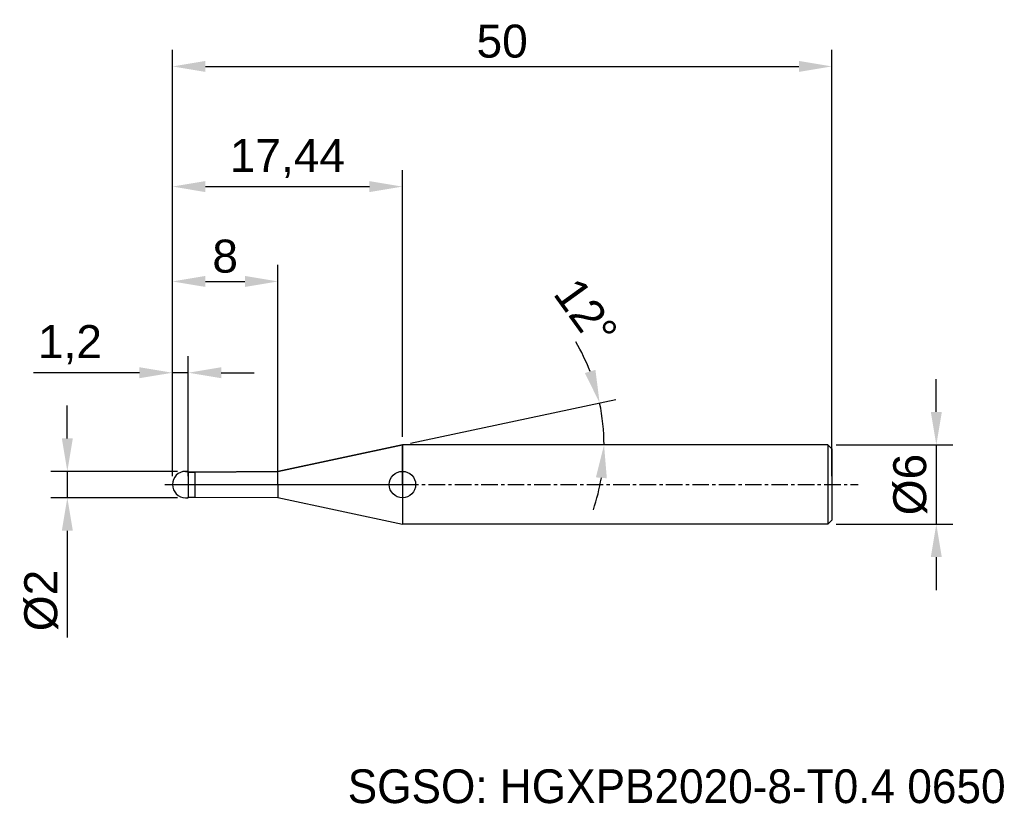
# Model space of a CAD drawing. Header units: millimetres. Extents: x 7882.3 to 7957, y 6079.1 to 6138.5.
import ezdxf
from ezdxf.enums import TextEntityAlignment as Align

# ---------------------------------------------------------------- set-up
doc = ezdxf.new("R2010")
doc.units = ezdxf.units.MM
doc.linetypes.add('CENTER', pattern=[2, 1.25, -0.25, 0.25, -0.25])
for name, color, linetype, lineweight in [('1', 4, 'Continuous', 25), ('SK1', 4, 'Continuous', 25), ('SK4', 2, 'Continuous', 25), ('SK6', 5, 'Continuous', 25)]:
    doc.layers.add(name, color=color, linetype=linetype, lineweight=lineweight)
doc.styles.add('MS PGothic', font='txt')
doc.styles.get("Standard").update_dxf_attribs({"font": 'arial.ttf'})
doc.dimstyles.new('ISO-25', dxfattribs={"dimtxt": 2.5, "dimasz": 2.5, "dimexe": 1.25, "dimexo": 0.625, "dimtad": 1, "dimtxsty": 'Standard', "dimcen": 2.5, "dimadec": 0, "dimazin": 0, "dimtfac": 1, "dimtmove": 0, "dimatfit": 3, "dimfxl": 1, "dimarcsym": 0})

# ---------------------------------------------------------------- blocks, each defined once
blk = doc.blocks.new('*D27')
at = {"color": 0, "linetype": 'ByBlock', "lineweight": -2, "transparency": 16777216}
for p, q in [((7951.829, 6108.788), (7951.829, 6111.288)), ((7944.237, 6106.288), (7953.079, 6106.288)), ((7951.829, 6106.288), (7951.829, 6100.288)), ((7944.237, 6100.288), (7953.079, 6100.288)), ((7951.829, 6097.788), (7951.829, 6095.288))]:
    blk.add_line(p, q, dxfattribs=at)
at = {"color": 0, "linetype": 'ByBlock', "transparency": 16777216}
for points in [[(7951.412, 6108.788), (7952.246, 6108.788), (7951.829, 6106.288)], [(7951.412, 6097.788), (7952.246, 6097.788), (7951.829, 6100.288)]]:
    blk.add_solid(points, dxfattribs=at)
at = {"layer": 'Defpoints', "color": 0, "linetype": 'ByBlock', "transparency": 16777216}
for p in [(7943.612, 6106.288), (7943.612, 6100.288), (7951.829, 6100.288)]:
    blk.add_point(p, dxfattribs=at)
at = {"color": 0, "linetype": 'ByBlock', "transparency": 16777216, "insert": (7949.858, 6103.288), "char_height": 2.5, "attachment_point": 5, "rotation": 90}
blk.add_mtext('{\\fArial|b0|i0|c134|p34;%%C}6', dxfattribs=at)
blk = doc.blocks.new('*D28')
at = {"color": 0, "linetype": 'ByBlock', "lineweight": -2, "transparency": 16777216}
for p, q in [((7885.943, 6106.788), (7885.943, 6109.288)), ((7894.287, 6104.288), (7884.693, 6104.288)), ((7885.943, 6104.288), (7885.943, 6102.288)), ((7894.287, 6102.288), (7884.693, 6102.288)), ((7885.943, 6099.788), (7885.943, 6091.705))]:
    blk.add_line(p, q, dxfattribs=at)
at = {"color": 0, "linetype": 'ByBlock', "transparency": 16777216}
for points in [[(7885.527, 6106.788), (7886.36, 6106.788), (7885.943, 6104.288)], [(7885.527, 6099.788), (7886.36, 6099.788), (7885.943, 6102.288)]]:
    blk.add_solid(points, dxfattribs=at)
at = {"layer": 'Defpoints', "color": 0, "linetype": 'ByBlock', "transparency": 16777216}
for p in [(7894.912, 6104.288), (7885.943, 6102.288), (7894.912, 6102.288)]:
    blk.add_point(p, dxfattribs=at)
at = {"color": 0, "linetype": 'ByBlock', "transparency": 16777216, "insert": (7883.972, 6094.497), "char_height": 2.5, "attachment_point": 5, "rotation": 90}
blk.add_mtext('{\\fArial|b0|i0|c134|p34;%%C}2', dxfattribs=at)
blk = doc.blocks.new('*D29')
at = {"color": 0, "linetype": 'ByBlock', "lineweight": -2, "transparency": 16777216}
for p, q in [((7893.912, 6103.913), (7893.912, 6113.014)), ((7895.112, 6103.913), (7895.112, 6113.014)), ((7891.412, 6111.764), (7883.371, 6111.764)), ((7895.112, 6111.764), (7893.912, 6111.764)), ((7897.612, 6111.764), (7900.112, 6111.764))]:
    blk.add_line(p, q, dxfattribs=at)
at = {"color": 0, "linetype": 'ByBlock', "transparency": 16777216}
for points in [[(7891.412, 6112.181), (7891.412, 6111.348), (7893.912, 6111.764)], [(7897.612, 6112.181), (7897.612, 6111.348), (7895.112, 6111.764)]]:
    blk.add_solid(points, dxfattribs=at)
at = {"layer": 'Defpoints', "color": 0, "linetype": 'ByBlock', "transparency": 16777216}
for p in [(7895.112, 6111.764), (7893.912, 6103.288), (7895.112, 6103.288)]:
    blk.add_point(p, dxfattribs=at)
at = {"color": 0, "linetype": 'ByBlock', "transparency": 16777216, "insert": (7886.141, 6113.892), "char_height": 2.5, "attachment_point": 5}
blk.add_mtext('1,2', dxfattribs=at)
blk = doc.blocks.new('*D30')
at = {"color": 0, "linetype": 'ByBlock', "lineweight": -2, "transparency": 16777216}
for p, q in [((7893.912, 6103.913), (7893.912, 6119.935)), ((7901.912, 6103.913), (7901.912, 6119.935)), ((7896.412, 6118.685), (7899.412, 6118.685))]:
    blk.add_line(p, q, dxfattribs=at)
at = {"color": 0, "linetype": 'ByBlock', "transparency": 16777216}
for points in [[(7896.412, 6119.102), (7896.412, 6118.269), (7893.912, 6118.685)], [(7899.412, 6119.102), (7899.412, 6118.269), (7901.912, 6118.685)]]:
    blk.add_solid(points, dxfattribs=at)
at = {"layer": 'Defpoints', "color": 0, "linetype": 'ByBlock', "transparency": 16777216}
for p in [(7901.912, 6118.685), (7893.912, 6103.288), (7901.912, 6103.288)]:
    blk.add_point(p, dxfattribs=at)
at = {"color": 0, "linetype": 'ByBlock', "transparency": 16777216, "insert": (7897.912, 6120.587), "char_height": 2.5, "attachment_point": 5}
blk.add_mtext('8', dxfattribs=at)
blk = doc.blocks.new('*D31')
at = {"color": 0, "linetype": 'ByBlock', "lineweight": -2, "transparency": 16777216}
for p, q in [((7893.912, 6103.913), (7893.912, 6127.125)), ((7911.349, 6106.913), (7911.349, 6127.125)), ((7896.412, 6125.875), (7908.849, 6125.875))]:
    blk.add_line(p, q, dxfattribs=at)
at = {"color": 0, "linetype": 'ByBlock', "transparency": 16777216}
for points in [[(7896.412, 6126.291), (7896.412, 6125.458), (7893.912, 6125.875)], [(7908.849, 6126.291), (7908.849, 6125.458), (7911.349, 6125.875)]]:
    blk.add_solid(points, dxfattribs=at)
at = {"layer": 'Defpoints', "color": 0, "linetype": 'ByBlock', "transparency": 16777216}
for p in [(7911.349, 6125.875), (7911.349, 6106.288), (7893.912, 6103.288)]:
    blk.add_point(p, dxfattribs=at)
at = {"color": 0, "linetype": 'ByBlock', "transparency": 16777216, "insert": (7902.63, 6128.002), "char_height": 2.5, "attachment_point": 5}
blk.add_mtext('17,44', dxfattribs=at)
blk = doc.blocks.new('*D32')
at = {"color": 0, "linetype": 'ByBlock', "lineweight": -2, "transparency": 16777216}
for p, q in [((7893.912, 6103.913), (7893.912, 6136.236)), ((7943.912, 6103.913), (7943.912, 6136.236)), ((7896.412, 6134.986), (7941.412, 6134.986))]:
    blk.add_line(p, q, dxfattribs=at)
at = {"color": 0, "linetype": 'ByBlock', "transparency": 16777216}
for points in [[(7896.412, 6135.402), (7896.412, 6134.569), (7893.912, 6134.986)], [(7941.412, 6135.402), (7941.412, 6134.569), (7943.912, 6134.986)]]:
    blk.add_solid(points, dxfattribs=at)
at = {"layer": 'Defpoints', "color": 0, "linetype": 'ByBlock', "transparency": 16777216}
for p in [(7943.912, 6134.986), (7893.912, 6103.288), (7943.912, 6103.288)]:
    blk.add_point(p, dxfattribs=at)
at = {"color": 0, "linetype": 'ByBlock', "transparency": 16777216, "insert": (7918.912, 6136.887), "char_height": 2.5, "attachment_point": 5}
blk.add_mtext('50', dxfattribs=at)
blk = doc.blocks.new('*D33')
at = {"color": 0, "linetype": 'ByBlock', "lineweight": -2, "transparency": 16777216}
blk.add_line((7911.961, 6106.418), (7927.526, 6109.727), dxfattribs=at)
for start, end in [(21.38003, 30.76006), (0, 12), (341.23994, 350.61997)]:
    blk.add_arc((7911.349, 6106.288), 15.288, start, end, dxfattribs=at)
at = {"color": 0, "linetype": 'ByBlock', "transparency": 16777216}
for points in [[(7925.984, 6111.981), (7925.186, 6111.742), (7926.303, 6109.467)], [(7926.017, 6103.831), (7926.848, 6103.762), (7926.637, 6106.288)]]:
    blk.add_solid(points, dxfattribs=at)
at = {"layer": 'Defpoints', "color": 0, "linetype": 'ByBlock', "transparency": 16777216}
for p in [(7926.6, 6107.355), (7911.349, 6106.288), (7911.349, 6106.288), (7943.612, 6106.288), (7901.912, 6104.282)]:
    blk.add_point(p, dxfattribs=at)
at = {"color": 0, "linetype": 'ByBlock', "transparency": 16777216, "insert": (7925.268, 6116.338), "char_height": 2.5, "attachment_point": 5, "rotation": 305.82858}
blk.add_mtext('12°', dxfattribs=at)

msp = doc.modelspace()

# ---------------------------------------------------------------- linework, layer by layer
at = {"linetype": 'ByBlock'}
for p, q in [((7911.349, 6106.288), (7901.912, 6104.282)), ((7911.349, 6103.288), (7911.349, 6106.288)), ((7895.112, 6104.288), (7894.912, 6104.288)), ((7895.112, 6104.238), (7895.112, 6104.288)), ((7895.612, 6104.238), (7895.112, 6104.238)), ((7901.912, 6104.282), (7895.612, 6104.238)), ((7893.912, 6103.288), (7911.349, 6103.288))]:
    msp.add_line(p, q, dxfattribs=at)
msp.add_arc((7894.912, 6103.288), 1, 90, 180, dxfattribs=at)
at = {"layer": '1', "linetype": 'Continuous'}
msp.add_circle((7911.349, 6103.288), 1, dxfattribs=at)
at = {"layer": 'SK1', "linetype": 'Continuous'}
for p, q in [((7901.912, 6104.282), (7911.349, 6106.288)), ((7943.612, 6106.288), (7911.349, 6106.288)), ((7911.349, 6106.288), (7911.349, 6100.288)), ((7943.612, 6106.288), (7943.912, 6105.988)), ((7943.612, 6106.288), (7943.612, 6100.288)), ((7943.912, 6105.988), (7943.912, 6100.588)), ((7894.912, 6104.288), (7895.112, 6104.288)), ((7895.112, 6104.288), (7895.112, 6104.238)), ((7895.112, 6104.238), (7895.612, 6104.238)), ((7895.112, 6104.238), (7895.112, 6102.338)), ((7895.612, 6104.238), (7901.912, 6104.282)), ((7895.612, 6104.238), (7895.612, 6102.338)), ((7901.912, 6103.288), (7901.912, 6104.282)), ((7901.912, 6103.288), (7901.912, 6102.294)), ((7894.912, 6102.288), (7895.112, 6102.288)), ((7895.112, 6102.288), (7895.112, 6102.338)), ((7895.112, 6102.338), (7895.612, 6102.338)), ((7895.612, 6102.338), (7901.912, 6102.294)), ((7901.912, 6102.294), (7911.349, 6100.288)), ((7943.612, 6100.288), (7911.349, 6100.288)), ((7943.912, 6100.588), (7943.612, 6100.288))]:
    msp.add_line(p, q, dxfattribs=at)
msp.add_arc((7894.912, 6103.288), 1, 90, 270, dxfattribs=at)
at = {"layer": 'SK4', "linetype": 'CENTER'}
msp.add_line((7893.331, 6103.288), (7945.909, 6103.288), dxfattribs=at)

# ---------------------------------------------------------------- texts
at = {"layer": 'SK6', "color": 5, "linetype": 'Continuous', "style": 'MS PGothic'}
msp.add_text('SGSO: HGXPB2020-8-T0.4 0650', height=2.55961, dxfattribs=at).set_placement((7907.202, 6078.369), align=Align.BOTTOM_LEFT)

# ---------------------------------------------------------------- dimensions: what is measured, and where the dimension line sits
at = {"linetype": 'ByBlock'}
for base, p2, picture, middle in [((7943.912, 6134.986), (7943.912, 6103.288), '*D32', (7918.912, 6136.887)), ((7911.349, 6125.875), (7911.349, 6106.288), '*D31', (7902.63, 6128.002))]:
    dim = msp.add_linear_dim(base=base, p1=(7893.912, 6103.288), p2=p2, dimstyle='ISO-25', dxfattribs=at)
    dim.commit()
    dim.dimension.update_dxf_attribs({"geometry": picture, "text_midpoint": middle})
for base, p2, picture, middle in [((7901.912, 6118.685), (7901.912, 6103.288), '*D30', (7897.912, 6118.685)), ((7895.112, 6111.764), (7895.112, 6103.288), '*D29', (7886.141, 6111.764))]:
    dim = msp.add_linear_dim(base=base, p1=(7893.912, 6103.288), p2=p2, dimstyle='ISO-25', dxfattribs=at)
    dim.commit()
    dim.dimension.update_dxf_attribs({"geometry": picture, "text_midpoint": middle, "dimtype": 160})
dim = msp.add_angular_dim_2l(base=(7926.6, 6107.355), line1=((7943.612, 6106.288), (7911.349, 6106.288)), line2=((7911.349, 6106.288), (7901.912, 6104.282)), dimstyle='ISO-25', dxfattribs=at)
dim.commit()
dim.dimension.update_dxf_attribs({"geometry": '*D33', "text_midpoint": (7923.744, 6115.237), "dimtype": 162})
for base, p1, p2, picture, middle in [((7951.829, 6100.288), (7943.612, 6106.288), (7943.612, 6100.288), '*D27', (7949.858, 6103.288)), ((7885.943, 6102.288), (7894.912, 6104.288), (7894.912, 6102.288), '*D28', (7883.972, 6094.497))]:
    dim = msp.add_linear_dim(base=base, p1=p1, p2=p2, angle=90, text='{\\fArial|b0|i0|c134|p34;%%C}<>', dimstyle='ISO-25', dxfattribs=at)
    dim.commit()
    dim.dimension.update_dxf_attribs({"geometry": picture, "text_midpoint": middle})

doc.saveas('drawing.dxf')
